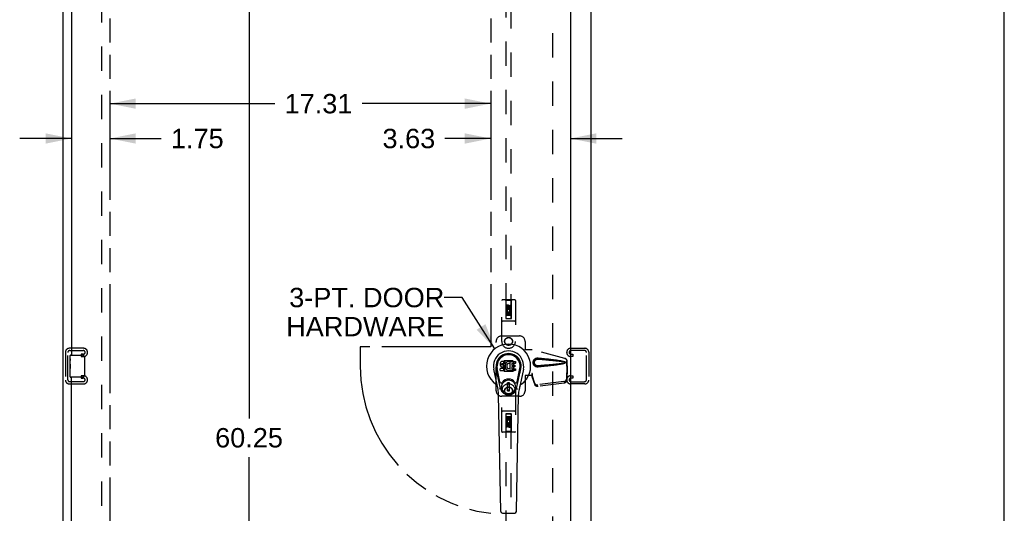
# Model space of a CAD drawing. Header units: inches. Extents: x 0 to 200, y 0 to 129.
# Tile 17 of 19: x 155 to 200, y 38 to 60. Entities that reach past the tile are written whole.
import ezdxf

# ---------------------------------------------------------------- set-up
doc = ezdxf.new("R2010")
doc.units = ezdxf.units.IN
doc.header["$LTSCALE"] = 11
doc.header["$MEASUREMENT"] = 0
doc.linetypes.add('HIDDEN', pattern=[0.2, 0.1, -0.1])
doc.linetypes.add('PHANTOM', pattern=[0.8, 0.45, -0.05, 0.1, -0.05, 0.1, -0.05])
doc.layers.get('0').update_dxf_attribs({"linetype": 'CONTINUOUS'})
for name, color, linetype in [('02___PRT_ALL_AXES', 7, 'CONTINUOUS'), ('AVAILABLE_DOOR_SPACE', 7, 'CONTINUOUS'), ('DEFAULT_2', 8, 'HIDDEN'), ('DIMENSIONS', 7, 'CONTINUOUS')]:
    doc.layers.add(name, color=color, linetype=linetype)
doc.styles.get("Standard").update_dxf_attribs({"font": 'arial.ttf'})
doc.dimstyles.new('DIMSTYLE_1', dxfattribs={"dimtxt": 0.882353, "dimasz": 1.176471, "dimexe": 0.09, "dimexo": 0.07, "dimgap": 0.0375, "dimtad": 0, "dimtih": 1, "dimtoh": 1, "dimzin": 4, "dimdsep": 46, "dimtxsty": 'Standard', "dimblk": '_FILLED', "dimblk1": '_FILLED', "dimblk2": '_FILLED', "dimcen": 0.09, "dimazin": 1, "dimtfac": 1, "dimtofl": 0, "dimtmove": 0, "dimatfit": 3, "dimldrblk": '_FILLED', "dimfxl": 0, "dimtolj": 1, "dimtzin": 4, "dimarcsym": 0})
doc.dimstyles.get("Standard").update_dxf_attribs({"dimtxt": 1, "dimasz": 1.176471, "dimexe": 0.09, "dimexo": 0.07, "dimgap": 0.09, "dimtad": 0, "dimtih": 1, "dimtoh": 1, "dimzin": 4, "dimdsep": 46, "dimtxsty": 'Standard', "dimblk": '_FILLED', "dimblk1": '_FILLED', "dimblk2": '_FILLED', "dimcen": 0.09, "dimazin": 1, "dimtp": 0.01, "dimtm": 0.01, "dimtfac": 1, "dimtofl": 0, "dimtmove": 0, "dimatfit": 3, "dimldrblk": '_FILLED', "dimfxl": 0, "dimtolj": 1, "dimtzin": 4, "dimarcsym": 0})

# ---------------------------------------------------------------- blocks, each defined once
blk = doc.blocks.new('_FILLED')
at = {"color": 0, "linetype": 'ByBlock'}
blk.add_solid([(0, 0), (-1, 0.2), (-1, -0.2)], dxfattribs=at)
blk = doc.blocks.new('*D19')
at = {"layer": 'DIMENSIONS', "color": 2, "linetype": 'Continuous'}
for p, q in [((165.659, 74.655), (165.659, 42.152)), ((165.659, 14.405), (165.659, 40.388))]:
    blk.add_line(p, q, dxfattribs=at)
at = {"layer": 'DIMENSIONS', "color": 2, "linetype": 'Continuous', "xscale": 1.1764705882, "yscale": 1.1764705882, "zscale": 1.1764705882}
for p, rotation in [((165.659, 74.655), 90), ((165.659, 14.405), 270)]:
    blk.add_blockref('_FILLED', p, dxfattribs=dict(at, rotation=rotation))
at = {"layer": 'DIMENSIONS', "color": 2, "linetype": 'Continuous', "insert": (165.659, 41.711), "char_height": 0.8824, "width": 3.08332, "attachment_point": 2, "line_spacing_factor": 0.9}
blk.add_mtext('60.25', dxfattribs=at)
blk = doc.blocks.new('*D21')
at = {"layer": 'DIMENSIONS', "color": 2, "linetype": 'Continuous'}
for p, q in [((176.647, 54.891), (174.567, 54.891)), ((180.272, 54.891), (182.625, 54.891))]:
    blk.add_line(p, q, dxfattribs=at)
at = {"layer": 'DIMENSIONS', "color": 2, "linetype": 'Continuous', "xscale": 1.1764705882, "yscale": 1.1764705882, "zscale": 1.1764705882}
blk.add_blockref('_FILLED', (176.647, 54.891), dxfattribs=at)
at = {"layer": 'DIMENSIONS', "color": 2, "linetype": 'Continuous', "xscale": 1.1764705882, "yscale": 1.1764705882, "zscale": 1.1764705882, "rotation": 180}
blk.add_blockref('_FILLED', (180.272, 54.891), dxfattribs=at)
at = {"layer": 'DIMENSIONS', "color": 2, "linetype": 'Continuous', "insert": (174.126, 55.332), "char_height": 0.8824, "width": 2.39777, "attachment_point": 3, "line_spacing_factor": 0.9}
blk.add_mtext('3.63', dxfattribs=at)
blk = doc.blocks.new('*D22')
at = {"layer": 'DIMENSIONS', "color": 2, "linetype": 'Continuous'}
for p, q in [((159.335, 56.477), (166.836, 56.477)), ((176.647, 56.477), (170.802, 56.477))]:
    blk.add_line(p, q, dxfattribs=at)
at = {"layer": 'DIMENSIONS', "color": 2, "linetype": 'Continuous', "xscale": 1.1764705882, "yscale": 1.1764705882, "zscale": 1.1764705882, "rotation": 180}
blk.add_blockref('_FILLED', (159.335, 56.477), dxfattribs=at)
at = {"layer": 'DIMENSIONS', "color": 2, "linetype": 'Continuous', "xscale": 1.1764705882, "yscale": 1.1764705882, "zscale": 1.1764705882}
blk.add_blockref('_FILLED', (176.647, 56.477), dxfattribs=at)
at = {"layer": 'DIMENSIONS', "color": 2, "linetype": 'Continuous', "insert": (168.819, 56.918), "char_height": 0.8824, "width": 3.08332, "attachment_point": 2, "line_spacing_factor": 0.9}
blk.add_mtext('17.31', dxfattribs=at)
blk = doc.blocks.new('*D23')
at = {"layer": 'DIMENSIONS', "color": 2, "linetype": 'Continuous'}
for p, q in [((157.585, 54.891), (155.232, 54.891)), ((159.335, 54.891), (161.668, 54.891))]:
    blk.add_line(p, q, dxfattribs=at)
at = {"layer": 'DIMENSIONS', "color": 2, "linetype": 'Continuous', "xscale": 1.1764705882, "yscale": 1.1764705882, "zscale": 1.1764705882}
blk.add_blockref('_FILLED', (157.585, 54.891), dxfattribs=at)
at = {"layer": 'DIMENSIONS', "color": 2, "linetype": 'Continuous', "xscale": 1.1764705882, "yscale": 1.1764705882, "zscale": 1.1764705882, "rotation": 180}
blk.add_blockref('_FILLED', (159.335, 54.891), dxfattribs=at)
at = {"layer": 'DIMENSIONS', "color": 2, "linetype": 'Continuous', "insert": (162.109, 55.332), "char_height": 0.8824, "width": 2.39777, "attachment_point": 1, "line_spacing_factor": 0.9}
blk.add_mtext('1.75', dxfattribs=at)

msp = doc.modelspace()

# ---------------------------------------------------------------- linework, layer by layer
at = {"color": 7, "linetype": 'Continuous'}
for p, q in [((200, 0), (200, 129.412)), ((157.525, 44.87), (157.525, 45.015)), ((157.54, 45.03), (158.08, 45.03)), ((158.18, 44.93), (158.18, 44.13)), ((157.525, 44.612), (157.525, 44.645)), ((157.525, 44.415), (157.525, 44.446)), ((176.983, 43.461), (176.786, 44.387)), ((177.094, 43.508), (176.901, 44.411)), ((176.95, 44.185), (176.905, 44.412)), ((177.017, 44.038), (176.943, 44.419)), ((177.075, 44.644), (177.074, 44.621)), ((177.074, 44.621), (177.074, 44.597)), ((177.074, 44.597), (177.078, 44.573)), ((177.08, 44.668), (177.075, 44.644)), ((177.076, 44.335), (177.076, 44.41)), ((177.078, 44.573), (177.087, 44.551)), ((177.09, 44.69), (177.08, 44.668)), ((177.14, 44.415), (177.081, 44.414)), ((177.081, 44.33), (177.225, 44.33)), ((177.087, 44.551), (177.099, 44.531)), ((177.103, 44.71), (177.09, 44.69)), ((177.099, 44.531), (177.116, 44.514)), ((177.112, 44.718), (177.103, 44.71)), ((177.122, 44.725), (177.112, 44.718)), ((177.116, 44.514), (177.136, 44.501)), ((177.143, 44.734), (177.122, 44.725)), ((177.136, 44.501), (177.147, 44.496)), ((177.201, 44.415), (177.14, 44.415)), ((177.167, 44.742), (177.143, 44.734)), ((177.145, 44.624), (177.147, 44.639)), ((177.145, 44.609), (177.145, 44.624)), ((177.145, 44.601), (177.145, 44.609)), ((177.148, 44.594), (177.145, 44.601)), ((177.147, 44.639), (177.15, 44.646)), ((177.147, 44.496), (177.158, 44.494)), ((177.152, 44.588), (177.148, 44.594)), ((177.15, 44.646), (177.156, 44.651)), ((177.158, 44.584), (177.152, 44.588)), ((177.156, 44.651), (177.171, 44.655)), ((177.173, 44.58), (177.158, 44.584)), ((177.158, 44.494), (177.206, 44.494)), ((177.306, 44.742), (177.167, 44.742)), ((177.171, 44.655), (177.185, 44.656)), ((177.197, 44.581), (177.173, 44.58)), ((177.185, 44.656), (177.298, 44.656)), ((177.221, 44.579), (177.197, 44.581)), ((177.216, 44.416), (177.201, 44.415)), ((177.206, 44.494), (177.214, 44.493)), ((177.214, 44.493), (177.221, 44.491)), ((177.222, 44.42), (177.216, 44.416)), ((177.244, 44.574), (177.221, 44.579)), ((177.221, 44.491), (177.227, 44.486)), ((177.228, 44.425), (177.222, 44.42)), ((177.225, 44.33), (177.237, 44.332)), ((177.227, 44.486), (177.231, 44.48)), ((177.237, 44.437), (177.228, 44.425)), ((177.231, 44.48), (177.238, 44.467)), ((177.24, 44.444), (177.237, 44.437)), ((177.237, 44.332), (177.248, 44.336)), ((177.238, 44.467), (177.24, 44.452)), ((177.24, 44.452), (177.24, 44.444)), ((177.255, 44.57), (177.244, 44.574)), ((177.248, 44.336), (177.268, 44.35)), ((177.265, 44.563), (177.255, 44.57)), ((177.282, 44.546), (177.265, 44.563)), ((177.268, 44.35), (177.285, 44.366)), ((177.295, 44.526), (177.282, 44.546)), ((177.285, 44.366), (177.292, 44.376)), ((177.292, 44.376), (177.297, 44.387)), ((177.305, 44.504), (177.295, 44.526)), ((177.297, 44.387), (177.306, 44.41)), ((177.298, 44.656), (177.304, 44.657)), ((177.304, 44.657), (177.306, 44.662)), ((177.311, 44.481), (177.305, 44.504)), ((177.308, 44.699), (177.306, 44.742)), ((177.306, 44.662), (177.307, 44.675)), ((177.31, 44.578), (177.306, 44.533)), ((177.306, 44.533), (177.307, 44.511)), ((177.306, 44.41), (177.312, 44.433)), ((177.307, 44.675), (177.308, 44.699)), ((177.307, 44.511), (177.31, 44.489)), ((177.314, 44.599), (177.31, 44.578)), ((177.31, 44.489), (177.314, 44.467)), ((177.313, 44.457), (177.311, 44.481)), ((177.312, 44.433), (177.313, 44.457)), ((177.321, 44.621), (177.314, 44.599)), ((177.314, 44.467), (177.321, 44.446)), ((177.329, 44.642), (177.321, 44.621)), ((177.321, 44.446), (177.343, 44.407)), ((177.34, 44.661), (177.329, 44.642)), ((177.353, 44.679), (177.34, 44.661)), ((177.343, 44.407), (177.355, 44.388)), ((177.368, 44.696), (177.353, 44.679)), ((177.355, 44.388), (177.37, 44.372)), ((177.384, 44.711), (177.368, 44.696)), ((177.37, 44.372), (177.387, 44.357)), ((177.376, 44.549), (177.375, 44.522)), ((177.375, 44.522), (177.376, 44.509)), ((177.379, 44.576), (177.376, 44.549)), ((177.376, 44.509), (177.38, 44.496)), ((177.383, 44.588), (177.379, 44.576)), ((177.38, 44.496), (177.39, 44.471)), ((177.389, 44.6), (177.383, 44.588)), ((177.402, 44.724), (177.384, 44.711)), ((177.387, 44.357), (177.404, 44.343)), ((177.403, 44.623), (177.389, 44.6)), ((177.39, 44.471), (177.403, 44.448)), ((177.422, 44.733), (177.402, 44.724)), ((177.411, 44.634), (177.403, 44.623)), ((177.403, 44.448), (177.412, 44.438)), ((177.404, 44.343), (177.414, 44.338)), ((177.422, 44.641), (177.411, 44.634)), ((177.412, 44.438), (177.422, 44.429)), ((177.414, 44.338), (177.424, 44.334)), ((177.444, 44.738), (177.422, 44.733)), ((177.447, 44.652), (177.422, 44.641)), ((177.422, 44.429), (177.433, 44.422)), ((177.424, 44.334), (177.446, 44.328)), ((177.433, 44.422), (177.445, 44.417)), ((177.466, 44.74), (177.444, 44.738)), ((177.445, 44.417), (177.459, 44.414)), ((177.446, 44.328), (177.468, 44.326)), ((177.46, 44.655), (177.447, 44.652)), ((177.459, 44.414), (177.472, 44.414)), ((177.473, 44.655), (177.46, 44.655)), ((177.489, 44.74), (177.466, 44.74)), ((177.468, 44.326), (177.49, 44.329)), ((177.472, 44.414), (177.485, 44.416)), ((177.486, 44.652), (177.473, 44.655)), ((177.485, 44.416), (177.498, 44.42)), ((177.499, 44.647), (177.486, 44.652)), ((177.5, 44.738), (177.489, 44.74)), ((177.49, 44.329), (177.512, 44.336)), ((177.498, 44.42), (177.51, 44.425)), ((177.511, 44.735), (177.5, 44.738)), ((177.531, 44.717), (177.505, 44.649)), ((177.51, 44.425), (177.521, 44.433)), ((177.529, 44.723), (177.511, 44.735)), ((177.512, 44.336), (177.531, 44.347)), ((177.528, 44.432), (177.539, 44.414)), ((177.541, 44.348), (177.531, 44.348)), ((177.531, 44.347), (177.531, 44.348)), ((177.539, 44.74), (177.776, 44.74)), ((177.539, 44.414), (177.539, 44.74)), ((177.541, 44.335), (177.541, 44.348)), ((177.777, 44.33), (177.546, 44.33)), ((177.61, 44.652), (177.61, 44.584)), ((177.611, 44.493), (177.611, 44.416)), ((177.776, 44.656), (177.614, 44.656)), ((177.614, 44.58), (177.745, 44.58)), ((177.745, 44.498), (177.615, 44.498)), ((177.615, 44.411), (177.777, 44.411)), ((177.75, 44.575), (177.75, 44.502)), ((177.781, 44.735), (177.781, 44.661)), ((177.781, 44.407), (177.781, 44.335)), ((177.826, 43.508), (178.018, 44.411)), ((177.902, 44.038), (177.977, 44.419)), ((178.134, 44.387), (177.936, 43.461)), ((177.97, 44.185), (178.014, 44.412)), ((157.525, 44.045), (157.525, 44.184)), ((158.08, 44.03), (157.54, 44.03)), ((177.065, 43.813), (177.017, 44.038)), ((177.854, 43.813), (177.902, 44.038)), ((177.505, 43.773), (177.414, 43.773)), ((177.414, 43.399), (177.414, 43.773)), ((177.414, 43.733), (177.505, 43.733)), ((177.505, 43.438), (177.414, 43.438)), ((177.466, 43.733), (177.466, 43.655)), ((177.505, 43.655), (177.466, 43.655)), ((177.505, 43.399), (177.505, 43.773)), ((177.102, 37.915), (177.009, 43.235)), ((177.414, 43.399), (177.505, 43.399)), ((177.818, 37.915), (177.91, 43.235)), ((177.181, 37.837), (177.739, 37.837))]:
    msp.add_line(p, q, dxfattribs=at)
at = {"color": 3, "linetype": 'Continuous'}
for p, q in [((157.21, 6.634), (157.21, 78.426)), ((181.21, 6.634), (181.21, 78.426)), ((180.272, 75.676), (180.272, 13.384)), ((157.585, 70.28), (157.585, 45.03)), ((157.585, 18.78), (157.585, 44.03))]:
    msp.add_line(p, q, dxfattribs=at)
at = {"color": 7, "linetype": 'Continuous'}
for points in [[(158.173, 44.966), (158.175, 44.961), (158.177, 44.955), (158.178, 44.949), (158.179, 44.943), (158.179, 44.936), (158.18, 44.93)], [(158.18, 44.13), (158.179, 44.124), (158.179, 44.118), (158.178, 44.112), (158.177, 44.106), (158.175, 44.1), (158.173, 44.094)], [(177.061, 43.477), (177.06, 43.483), (177.058, 43.488), (177.057, 43.494), (177.055, 43.5)], [(177.864, 43.5), (177.863, 43.494), (177.861, 43.488), (177.86, 43.483), (177.858, 43.477)]]:
    msp.add_lwpolyline(points, dxfattribs=at)
for radius in [0.317, 0.313]:
    msp.add_circle((177.46, 43.586), radius, dxfattribs=at)
for centre, radius, start, end in [((177.46, 44.53), 1.004, 305.5066, 234.4934), ((177.46, 44.53), 0.689, 347.9703, 192.0297), ((157.54, 45.015), 0.015, 90, 180), ((158.08, 44.93), 0.1, 21.1999, 90), ((177.46, 44.53), 0.571, 347.9703, 192.0297), ((177.46, 44.52), 0.527, 348.9402, 191.0594), ((177.081, 44.41), 0.00448, 90, 180.0119), ((177.081, 44.335), 0.00483, 180, 270), ((177.5, 44.651), 0.00448, 246.1578, 339.0016), ((177.524, 44.429), 0.00448, 34.0893, 127.3444), ((177.526, 44.719), 0.00448, 339.0016, 51.8729), ((177.546, 44.335), 0.00448, 180, 270), ((177.614, 44.652), 0.00448, 90, 180), ((177.614, 44.584), 0.00448, 180, 270), ((177.615, 44.493), 0.00448, 90, 180), ((177.615, 44.416), 0.00448, 180, 270), ((177.745, 44.575), 0.00448, 0, 90), ((177.745, 44.502), 0.00448, 270, 360), ((177.776, 44.735), 0.00448, 0, 90), ((177.776, 44.661), 0.00448, 270, 360), ((177.777, 44.407), 0.00448, 0, 90), ((177.777, 44.335), 0.00448, 270, 360), ((157.54, 44.045), 0.015, 180, 270), ((158.08, 44.13), 0.1, 270, 338.7946), ((177.46, 43.586), 0.354, 35.4237, 144.5763), ((176.762, 43.553), 0.197, 12.0297, 54.4934), ((175.828, 43.214), 1.181, 1, 12.0297), ((177.123, 43.825), 0.0591, 192.0297, 324.5763), ((177.46, 43.586), 0.374, 192.0297, 347.9703), ((177.797, 43.825), 0.0591, 215.4237, 347.9703), ((179.091, 43.214), 1.181, 167.9703, 179), ((178.157, 43.553), 0.197, 125.5066, 167.9703), ((177.181, 37.916), 0.0787, 181, 270), ((177.739, 37.916), 0.0787, 270, 359)]:
    msp.add_arc(centre, radius, start, end, dxfattribs=at)
msp.add_ellipse((177.46, 44.52), major_axis=(0, 0.565), ratio=0.999848, start_param=-1.76365, end_param=1.76365, dxfattribs=at)
at = {"layer": '02___PRT_ALL_AXES', "color": 8, "linetype": 'HIDDEN'}
for p, q in [((177.353, 47.153), (177.353, 47.245)), ((177.395, 47.153), (177.353, 47.153)), ((177.401, 47.021), (177.362, 47.004)), ((177.395, 47.245), (177.395, 47.153)), ((177.439, 47.217), (177.439, 47.245)), ((177.48, 47.259), (177.48, 47.213)), ((177.531, 46.997), (177.512, 47.01)), ((177.524, 47.309), (177.566, 47.309)), ((177.524, 47.217), (177.524, 47.309)), ((177.566, 47.309), (177.566, 47.217)), ((177.353, 46.997), (177.531, 46.997)), ((177.353, 46.841), (177.353, 46.997)), ((177.395, 46.841), (177.353, 46.841)), ((177.438, 46.954), (177.395, 46.954)), ((177.395, 46.954), (177.395, 46.841)), ((177.438, 46.862), (177.438, 46.954)), ((177.48, 46.862), (177.438, 46.862)), ((177.524, 46.954), (177.48, 46.954)), ((177.48, 46.954), (177.48, 46.862)), ((177.524, 46.841), (177.524, 46.954)), ((177.566, 46.841), (177.524, 46.841)), ((177.556, 47), (177.554, 46.997)), ((177.554, 46.997), (177.566, 46.997)), ((177.566, 46.997), (177.566, 46.841)), ((177.353, 42.22), (177.396, 42.22)), ((177.353, 42.064), (177.353, 42.22)), ((177.396, 42.22), (177.396, 42.106)), ((177.396, 42.106), (177.439, 42.106)), ((177.439, 42.198), (177.481, 42.198)), ((177.439, 42.106), (177.439, 42.198)), ((177.481, 42.198), (177.481, 42.106)), ((177.481, 42.106), (177.524, 42.106)), ((177.524, 42.22), (177.566, 42.22)), ((177.524, 42.106), (177.524, 42.22)), ((177.566, 42.22), (177.566, 42.064)), ((177.365, 42.064), (177.353, 42.064)), ((177.353, 41.751), (177.353, 41.844)), ((177.396, 41.751), (177.353, 41.751)), ((177.364, 42.06), (177.365, 42.064)), ((177.566, 42.064), (177.389, 42.064)), ((177.389, 42.064), (177.407, 42.051)), ((177.396, 41.844), (177.396, 41.751)), ((177.439, 41.801), (177.439, 41.847)), ((177.48, 41.844), (177.48, 41.815)), ((177.518, 42.039), (177.557, 42.056)), ((177.524, 41.907), (177.566, 41.907)), ((177.524, 41.815), (177.524, 41.907)), ((177.566, 41.907), (177.566, 41.815))]:
    msp.add_line(p, q, dxfattribs=at)
at = {"layer": '02___PRT_ALL_AXES', "color": 7, "linetype": 'Continuous'}
for p, q in [((157.525, 44.87), (157.525, 45.015)), ((157.525, 44.612), (157.525, 44.869)), ((157.53, 44.813), (157.525, 44.813)), ((157.532, 44.645), (157.532, 44.782)), ((157.525, 44.645), (157.532, 44.645)), ((157.525, 44.045), (157.525, 44.609)), ((157.526, 44.582), (157.525, 44.582)), ((157.525, 44.451), (157.531, 44.451)), ((157.525, 44.415), (157.532, 44.415)), ((157.525, 44.352), (157.532, 44.352)), ((157.526, 44.584), (157.528, 44.562)), ((157.532, 44.184), (157.532, 44.415)), ((157.525, 44.184), (157.532, 44.184))]:
    msp.add_line(p, q, dxfattribs=at)
for points in [[(157.525, 44.869), (157.525, 44.866), (157.525, 44.861), (157.526, 44.856), (157.527, 44.843)], [(157.527, 44.843), (157.528, 44.835), (157.529, 44.827), (157.53, 44.818)], [(157.53, 44.818), (157.531, 44.809), (157.531, 44.8), (157.532, 44.791), (157.532, 44.782)], [(157.525, 44.612), (157.525, 44.604), (157.525, 44.595), (157.526, 44.584)], [(157.528, 44.562), (157.529, 44.551), (157.53, 44.539), (157.531, 44.526), (157.531, 44.514), (157.532, 44.501), (157.532, 44.488), (157.532, 44.475), (157.531, 44.463), (157.531, 44.45), (157.53, 44.438), (157.529, 44.426)]]:
    msp.add_lwpolyline(points, dxfattribs=at)
at = {"layer": '02___PRT_ALL_AXES', "color": 8, "linetype": 'HIDDEN'}
for centre, radius in [((177.46, 47.203), 0.085), ((177.46, 45.655), 0.172), ((177.46, 43.405), 0.172), ((177.46, 41.858), 0.085)]:
    msp.add_circle(centre, radius, dxfattribs=at)
for centre, radius, start, end in [((177.417, 47.245), 0.0644, 12.2995, 180.0775), ((177.46, 47.046), 0.107, 334.2636, 203.4027), ((177.417, 47.245), 0.0219, 359.9011, 180), ((177.46, 47.046), 0.0639, 324.8895, 203.4026), ((177.503, 47.217), 0.0635, 180, 360), ((177.502, 47.217), 0.0219, 190.307, 360), ((177.46, 42.014), 0.107, 154.2636, 23.4027), ((177.417, 41.844), 0.0635, 0, 180), ((177.46, 42.014), 0.0639, 144.8895, 23.4026), ((177.417, 41.844), 0.0219, 10.307, 180), ((177.502, 41.815), 0.0644, 192.2995, 0.0775), ((177.502, 41.815), 0.0219, 179.9011, 360)]:
    msp.add_arc(centre, radius, start, end, dxfattribs=at)
at = {"layer": '02___PRT_ALL_AXES', "color": 7, "linetype": 'Continuous'}
msp.add_ellipse((157.788, 44.446), major_axis=(0.263, 0), ratio=0.432808, start_param=3.141593, end_param=3.321581, dxfattribs=at)
at = {"layer": 'AVAILABLE_DOOR_SPACE', "color": 4, "linetype": 'PHANTOM'}
for p, q in [((159.335, 74.655), (159.335, 14.405)), ((176.647, 74.655), (176.647, 45.405)), ((170.71, 45.405), (170.71, 44.53)), ((176.647, 45.405), (170.71, 45.405))]:
    msp.add_line(p, q, dxfattribs=at)
msp.add_arc((177.46, 44.53), 6.75, 180, 263.0865, dxfattribs=at)
at = {"layer": 'DEFAULT_2', "color": 8, "linetype": 'HIDDEN'}
for p, q in [((158.96, 13.978), (158.96, 75.082)), ((179.46, 75.082), (179.46, 13.978)), ((177.335, 74.703), (177.335, 46.701)), ((177.585, 46.701), (177.585, 74.703)), ((177.147, 45.655), (177.147, 47.513)), ((177.742, 47.543), (177.177, 47.543)), ((177.33, 47.513), (177.3, 47.543)), ((177.59, 47.513), (177.33, 47.513)), ((177.33, 47.513), (177.333, 46.703)), ((177.586, 46.703), (177.59, 47.513)), ((177.59, 47.513), (177.62, 47.543)), ((177.772, 47.513), (177.772, 45.655)), ((177.46, 47.275), (177.397, 47.238)), ((177.397, 47.238), (177.397, 47.166)), ((177.397, 47.238), (177.407, 47.233)), ((177.397, 47.166), (177.407, 47.172)), ((177.397, 47.166), (177.46, 47.13)), ((177.46, 47.263), (177.407, 47.233)), ((177.407, 47.233), (177.407, 47.172)), ((177.407, 47.172), (177.46, 47.142)), ((177.522, 47.238), (177.46, 47.275)), ((177.46, 47.275), (177.46, 47.263)), ((177.512, 47.233), (177.46, 47.263)), ((177.46, 47.142), (177.512, 47.172)), ((177.46, 47.13), (177.522, 47.166)), ((177.46, 47.13), (177.46, 47.142)), ((177.522, 47.238), (177.512, 47.233)), ((177.512, 47.172), (177.512, 47.233)), ((177.522, 47.166), (177.512, 47.172)), ((177.522, 47.166), (177.522, 47.238)), ((177.742, 46.578), (177.177, 46.578)), ((177.587, 46.953), (177.332, 46.953)), ((177.333, 46.703), (177.586, 46.703)), ((177.335, 46.704), (177.585, 46.704)), ((177.335, 46.701), (177.585, 46.701)), ((177.545, 46.828), (177.375, 46.828)), ((177.147, 45.905), (177.96, 45.905)), ((158.134, 45.343), (157.494, 45.343)), ((157.508, 45.239), (158.12, 45.239)), ((176.897, 43.405), (176.897, 45.655)), ((178.207, 45.285), (178.21, 45.302)), ((178.207, 45.285), (178.528, 45.285)), ((178.21, 45.655), (178.21, 45.302)), ((178.214, 45.285), (178.21, 45.302)), ((180.017, 44.883), (178.52, 45.285)), ((180.025, 44.883), (178.528, 45.285)), ((180.286, 45.343), (180.926, 45.343)), ((180.912, 45.239), (180.3, 45.239)), ((157.314, 45.163), (157.314, 43.898)), ((157.418, 43.912), (157.418, 45.149)), ((158.032, 45.072), (158.032, 44.968)), ((158.12, 45.072), (158.032, 45.072)), ((158.032, 44.968), (158.134, 44.968)), ((158.314, 45.148), (158.314, 45.163)), ((180.106, 45.148), (180.106, 45.163)), ((180.387, 44.968), (180.286, 44.968)), ((180.3, 45.072), (180.387, 45.072)), ((180.387, 45.072), (180.387, 44.968)), ((181.002, 43.912), (181.002, 45.149)), ((181.106, 45.163), (181.106, 43.898)), ((177.259, 44.767), (177.223, 44.731)), ((177.223, 44.731), (177.223, 44.329)), ((177.223, 44.329), (177.259, 44.294)), ((177.661, 44.767), (177.259, 44.767)), ((177.696, 44.731), (177.661, 44.767)), ((177.661, 44.294), (177.696, 44.329)), ((177.696, 44.329), (177.696, 44.731)), ((180.088, 44.614), (180.11, 44.532)), ((180.109, 44.544), (180.09, 43.929)), ((180.096, 44.614), (180.117, 44.532)), ((180.123, 44.473), (180.103, 43.858)), ((180.109, 44.544), (180.123, 44.473)), ((180.11, 44.532), (180.11, 44.762)), ((180.117, 44.532), (180.11, 44.532)), ((180.111, 44.56), (180.12, 44.504)), ((180.117, 44.532), (180.117, 44.762)), ((180.12, 44.504), (180.121, 44.493)), ((180.121, 44.493), (180.122, 44.483)), ((180.122, 44.483), (180.123, 44.473)), ((158.032, 44.093), (158.032, 43.989)), ((158.134, 44.093), (158.032, 44.093)), ((158.032, 43.989), (158.12, 43.989)), ((158.314, 43.898), (158.314, 43.913)), ((177.259, 44.294), (177.661, 44.294)), ((178.528, 44.105), (178.207, 44.105)), ((178.207, 44.105), (178.21, 44.088)), ((178.214, 44.105), (178.21, 44.088)), ((178.21, 44.088), (178.21, 43.405)), ((178.528, 44.193), (178.52, 44.193)), ((178.52, 44.193), (178.52, 44.105)), ((178.658, 43.735), (178.526, 44.118)), ((178.54, 44.047), (178.526, 44.118)), ((178.528, 44.193), (178.528, 44.105)), ((178.536, 44.078), (178.54, 44.047)), ((178.672, 43.664), (178.54, 44.047)), ((180.106, 43.898), (180.106, 43.913)), ((180.286, 44.093), (180.387, 44.093)), ((180.387, 43.989), (180.3, 43.989)), ((180.387, 44.093), (180.387, 43.989)), ((157.494, 43.718), (158.134, 43.718)), ((158.12, 43.822), (157.508, 43.822)), ((179.972, 43.83), (178.785, 43.677)), ((179.986, 43.759), (178.799, 43.606)), ((180.926, 43.718), (180.286, 43.718)), ((180.3, 43.822), (180.912, 43.822)), ((177.147, 41.548), (177.147, 43.405)), ((177.96, 43.155), (177.147, 43.155)), ((177.772, 43.405), (177.772, 41.548)), ((177.742, 42.483), (177.177, 42.483)), ((177.333, 42.358), (177.33, 41.548)), ((177.332, 42.108), (177.587, 42.108)), ((177.333, 42.358), (177.586, 42.358)), ((177.585, 42.359), (177.335, 42.359)), ((177.335, 42.359), (177.335, 14.358)), ((177.585, 42.356), (177.335, 42.356)), ((177.375, 42.233), (177.545, 42.233)), ((177.585, 14.358), (177.585, 42.359)), ((177.59, 41.548), (177.586, 42.358)), ((177.46, 41.93), (177.397, 41.894)), ((177.397, 41.894), (177.407, 41.888)), ((177.397, 41.894), (177.397, 41.822)), ((177.397, 41.822), (177.407, 41.828)), ((177.397, 41.822), (177.46, 41.786)), ((177.46, 41.919), (177.407, 41.888)), ((177.407, 41.888), (177.407, 41.828)), ((177.407, 41.828), (177.46, 41.797)), ((177.522, 41.894), (177.46, 41.93)), ((177.46, 41.93), (177.46, 41.919)), ((177.512, 41.888), (177.46, 41.919)), ((177.46, 41.797), (177.512, 41.828)), ((177.46, 41.786), (177.522, 41.822)), ((177.46, 41.786), (177.46, 41.797)), ((177.522, 41.894), (177.512, 41.888)), ((177.512, 41.828), (177.512, 41.888)), ((177.522, 41.822), (177.512, 41.828)), ((177.522, 41.822), (177.522, 41.894)), ((177.742, 41.518), (177.177, 41.518)), ((177.33, 41.548), (177.3, 41.518)), ((177.59, 41.548), (177.33, 41.548)), ((177.59, 41.548), (177.62, 41.518))]:
    msp.add_line(p, q, dxfattribs=at)
for points in [[(178.804, 44.487), (178.791, 44.486), (178.778, 44.486), (178.765, 44.487), (178.752, 44.489), (178.739, 44.491), (178.727, 44.494), (178.715, 44.498), (178.703, 44.503), (178.691, 44.508), (178.679, 44.515), (178.668, 44.522), (178.657, 44.53), (178.645, 44.54), (178.634, 44.551), (178.623, 44.564), (178.613, 44.578), (178.603, 44.593), (178.595, 44.609), (178.589, 44.626), (178.584, 44.643), (178.58, 44.66), (178.578, 44.677), (178.577, 44.694), (178.578, 44.712), (178.58, 44.729), (178.583, 44.746), (178.588, 44.763), (178.595, 44.78), (178.602, 44.796), (178.612, 44.811), (178.622, 44.825), (178.633, 44.838), (178.644, 44.849), (178.655, 44.859), (178.667, 44.868), (178.678, 44.875), (178.69, 44.882), (178.702, 44.887), (178.714, 44.892), (178.726, 44.896), (178.739, 44.899), (178.752, 44.902), (178.765, 44.903)], [(178.804, 44.541), (178.794, 44.54), (178.785, 44.54), (178.775, 44.541), (178.766, 44.542), (178.757, 44.544), (178.748, 44.547), (178.739, 44.549), (178.73, 44.553), (178.722, 44.557), (178.714, 44.562), (178.705, 44.567), (178.697, 44.573), (178.689, 44.58), (178.681, 44.588), (178.673, 44.597), (178.666, 44.607), (178.659, 44.618), (178.653, 44.629), (178.649, 44.641), (178.645, 44.652), (178.643, 44.663), (178.641, 44.674), (178.64, 44.684), (178.639, 44.694), (178.639, 44.705), (178.64, 44.715), (178.642, 44.726), (178.645, 44.737), (178.648, 44.748), (178.653, 44.759), (178.658, 44.77), (178.665, 44.781), (178.672, 44.792), (178.68, 44.801), (178.688, 44.809), (178.696, 44.816), (178.704, 44.823), (178.713, 44.828), (178.721, 44.833), (178.73, 44.837), (178.738, 44.841), (178.747, 44.844), (178.756, 44.846), (178.766, 44.848), (178.775, 44.849), (178.785, 44.85), (178.794, 44.85), (178.804, 44.85)], [(178.765, 44.903), (178.778, 44.904), (178.791, 44.904), (178.804, 44.903)], [(178.804, 44.903), (178.879, 44.896), (178.952, 44.888), (179.022, 44.881), (179.088, 44.874), (179.153, 44.867), (179.214, 44.86), (179.273, 44.854), (179.33, 44.847), (179.384, 44.841), (179.436, 44.834), (179.486, 44.828), (179.533, 44.822), (179.579, 44.816), (179.623, 44.81), (179.665, 44.804), (179.706, 44.798), (179.744, 44.792), (179.781, 44.786), (179.816, 44.78), (179.85, 44.774), (179.882, 44.767), (179.913, 44.761), (179.943, 44.754), (179.971, 44.747), (179.997, 44.739), (180.022, 44.73)], [(178.804, 44.85), (178.867, 44.844), (178.928, 44.839), (178.987, 44.834), (179.044, 44.829), (179.099, 44.824), (179.152, 44.82), (179.203, 44.815), (179.251, 44.811), (179.298, 44.807), (179.343, 44.803), (179.386, 44.799), (179.428, 44.795), (179.467, 44.791), (179.505, 44.787), (179.541, 44.784), (179.575, 44.78), (179.608, 44.777), (179.639, 44.774), (179.669, 44.77), (179.698, 44.767), (179.727, 44.764), (179.754, 44.761), (179.781, 44.758), (179.808, 44.754), (179.835, 44.751), (179.862, 44.747), (179.889, 44.743), (179.916, 44.74), (179.942, 44.735), (179.969, 44.731), (179.996, 44.725), (180.022, 44.719)], [(180.017, 44.883), (180.03, 44.879), (180.043, 44.873), (180.054, 44.866), (180.065, 44.858), (180.075, 44.849), (180.084, 44.838), (180.092, 44.827), (180.098, 44.815), (180.103, 44.802), (180.107, 44.789), (180.109, 44.776), (180.11, 44.762)], [(180.117, 44.762), (180.117, 44.776), (180.115, 44.789), (180.111, 44.802), (180.106, 44.815), (180.099, 44.827), (180.092, 44.838), (180.083, 44.849), (180.073, 44.858), (180.062, 44.866), (180.05, 44.873), (180.038, 44.879), (180.025, 44.883)], [(180.022, 44.671), (179.996, 44.665), (179.969, 44.66), (179.943, 44.655), (179.916, 44.651), (179.889, 44.647), (179.862, 44.643), (179.836, 44.64), (179.809, 44.636), (179.782, 44.633), (179.755, 44.63), (179.727, 44.626), (179.699, 44.623), (179.67, 44.62), (179.64, 44.617), (179.609, 44.614), (179.576, 44.61), (179.542, 44.607), (179.506, 44.603), (179.468, 44.6), (179.428, 44.596), (179.387, 44.592), (179.344, 44.588), (179.299, 44.584), (179.252, 44.579), (179.203, 44.575), (179.152, 44.571), (179.099, 44.566), (179.045, 44.561), (178.988, 44.556), (178.928, 44.551), (178.867, 44.546), (178.804, 44.541)], [(180.022, 44.66), (179.999, 44.652), (179.975, 44.645), (179.95, 44.638), (179.923, 44.632), (179.895, 44.626), (179.866, 44.62), (179.836, 44.614), (179.804, 44.608), (179.771, 44.603), (179.737, 44.597), (179.701, 44.592), (179.663, 44.586), (179.624, 44.58), (179.583, 44.575), (179.541, 44.569), (179.497, 44.563), (179.451, 44.558), (179.403, 44.552), (179.353, 44.546), (179.301, 44.54), (179.248, 44.534), (179.191, 44.528), (179.133, 44.521), (179.072, 44.515), (179.009, 44.508), (178.943, 44.501), (178.875, 44.494), (178.804, 44.487)], [(180.022, 44.73), (180.028, 44.727), (180.033, 44.723), (180.038, 44.718), (180.041, 44.713), (180.044, 44.708), (180.046, 44.702), (180.046, 44.695), (180.046, 44.689), (180.044, 44.683), (180.042, 44.677), (180.038, 44.672), (180.033, 44.667), (180.028, 44.663), (180.022, 44.66)], [(180.022, 44.719), (180.027, 44.717), (180.032, 44.715), (180.035, 44.712), (180.038, 44.708), (180.041, 44.704), (180.042, 44.7), (180.042, 44.695), (180.042, 44.69), (180.041, 44.686), (180.038, 44.682), (180.035, 44.678), (180.031, 44.675), (180.027, 44.673), (180.022, 44.671)], [(180.088, 44.614), (180.093, 44.594), (180.099, 44.575), (180.104, 44.556), (180.109, 44.538), (180.115, 44.52), (180.12, 44.504)], [(180.096, 44.614), (180.098, 44.604), (180.101, 44.595), (180.104, 44.586), (180.106, 44.577), (180.109, 44.568), (180.111, 44.56)], [(180.111, 44.56), (180.111, 44.557), (180.111, 44.554), (180.11, 44.552), (180.11, 44.549), (180.109, 44.546), (180.109, 44.544)], [(178.52, 44.193), (178.523, 44.172), (178.525, 44.152), (178.528, 44.133), (178.53, 44.114), (178.536, 44.078)], [(178.527, 44.134), (178.527, 44.129), (178.527, 44.126), (178.527, 44.123), (178.526, 44.121), (178.526, 44.118)], [(178.528, 44.193), (178.527, 44.182), (178.527, 44.172)], [(178.527, 44.172), (178.527, 44.152), (178.527, 44.143), (178.527, 44.134)], [(178.534, 44.086), (178.533, 44.097), (178.531, 44.114), (178.529, 44.13), (178.528, 44.144), (178.527, 44.157), (178.527, 44.165)], [(179.972, 43.83), (179.988, 43.832), (180.003, 43.836), (180.017, 43.842), (180.031, 43.848), (180.043, 43.856), (180.055, 43.864), (180.065, 43.874), (180.073, 43.884), (180.08, 43.895), (180.085, 43.906), (180.089, 43.917), (180.09, 43.929)], [(178.658, 43.735), (178.662, 43.725), (178.668, 43.716), (178.675, 43.708), (178.684, 43.7), (178.694, 43.693), (178.705, 43.688), (178.716, 43.683), (178.729, 43.679), (178.743, 43.677), (178.757, 43.676), (178.771, 43.676), (178.785, 43.677)], [(178.799, 43.606), (178.784, 43.605), (178.77, 43.605), (178.756, 43.606), (178.743, 43.608), (178.73, 43.612), (178.718, 43.617), (178.707, 43.622), (178.697, 43.629), (178.689, 43.637), (178.682, 43.645), (178.676, 43.654), (178.672, 43.664)], [(180.103, 43.858), (180.102, 43.846), (180.099, 43.835), (180.094, 43.824), (180.087, 43.813), (180.079, 43.803), (180.068, 43.793), (180.057, 43.785), (180.044, 43.777), (180.031, 43.771), (180.016, 43.765), (180.001, 43.761), (179.986, 43.759)]]:
    msp.add_lwpolyline(points, dxfattribs=at)
for centre, radius in [((177.46, 47.203), 0.0845), ((177.46, 45.655), 0.18), ((177.46, 43.405), 0.18), ((177.46, 41.858), 0.0845)]:
    msp.add_circle(centre, radius, dxfattribs=at)
for centre, radius, start, end in [((177.177, 47.513), 0.03, 90, 180), ((177.742, 47.513), 0.03, 0, 90), ((177.177, 46.608), 0.03, 180, 270), ((177.375, 46.788), 0.04, 90, 180), ((177.375, 46.743), 0.04, 180, 270), ((177.545, 46.788), 0.04, 0, 90), ((177.545, 46.743), 0.04, 270, 360), ((177.742, 46.608), 0.03, 270, 360), ((177.147, 45.655), 0.25, 90, 180), ((177.96, 45.655), 0.25, 0, 90), ((157.494, 45.163), 0.18, 90, 180), ((157.508, 45.149), 0.09, 90, 180), ((158.12, 45.149), 0.09, 0, 90), ((158.134, 45.163), 0.18, 0, 90), ((177.46, 45.655), 0.312, 180, 360), ((180.286, 45.163), 0.18, 90, 180), ((180.3, 45.149), 0.09, 90, 180), ((180.912, 45.149), 0.09, 0, 90), ((180.926, 45.163), 0.18, 0, 90), ((158.12, 45.162), 0.09, 270, 351.7808), ((158.134, 45.148), 0.18, 270, 360), ((180.286, 45.148), 0.18, 180, 270), ((180.3, 45.162), 0.09, 188.2192, 270), ((157.494, 43.898), 0.18, 180, 270), ((157.508, 43.912), 0.09, 180, 270), ((158.12, 43.899), 0.09, 0, 90), ((158.12, 43.912), 0.09, 270, 351.7808), ((158.134, 43.913), 0.18, 0, 90), ((158.134, 43.898), 0.18, 270, 360), ((180.286, 43.913), 0.18, 90, 180), ((180.286, 43.898), 0.18, 180, 270), ((180.3, 43.899), 0.09, 90, 180), ((180.3, 43.912), 0.09, 188.2192, 270), ((180.912, 43.912), 0.09, 270, 360), ((180.926, 43.898), 0.18, 270, 360), ((177.46, 43.405), 0.312, 0, 180), ((177.147, 43.405), 0.25, 180, 270), ((177.96, 43.405), 0.25, 270, 360), ((177.177, 42.453), 0.03, 90, 180), ((177.375, 42.318), 0.04, 90, 180), ((177.375, 42.273), 0.04, 180, 270), ((177.545, 42.318), 0.04, 0, 90), ((177.545, 42.273), 0.04, 270, 360), ((177.742, 42.453), 0.03, 0, 90), ((177.177, 41.548), 0.03, 180, 270), ((177.742, 41.548), 0.03, 270, 360)]:
    msp.add_arc(centre, radius, start, end, dxfattribs=at)

# ---------------------------------------------------------------- texts
at = {"layer": 'DIMENSIONS', "color": 2, "linetype": 'Continuous', "insert": (174.538, 48.093), "char_height": 0.8824, "width": 7.17691, "attachment_point": 3, "line_spacing_factor": 0.9}
msp.add_mtext('3-PT. DOOR\\PHARDWARE', dxfattribs=at)

# ---------------------------------------------------------------- dimensions: what is measured, and where the dimension line sits
at = {"layer": 'DIMENSIONS', "color": 2, "linetype": 'Continuous'}
for base, p1, p2, angle, picture, middle in [((157.585, 54.891), (159.335, 74.655), (157.585, 75.676), 180, '*D23', (163.35, 54.886)), ((159.335, 56.477), (176.647, 45.405), (159.335, 74.655), 180, '*D22', (168.771, 56.472)), ((165.659, 14.405), (168.913, 74.655), (168.913, 14.405), 270, '*D19', (165.655, 41.265))]:
    dim = msp.add_linear_dim(base=base, p1=p1, p2=p2, angle=angle, dimstyle='DIMSTYLE_1', dxfattribs=at)
    dim.commit()
    dim.dimension.update_dxf_attribs({"geometry": picture, "text_midpoint": middle, "dimtype": 160})
dim = msp.add_linear_dim(base=(180.272203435, 54.891107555), p1=(176.647203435, 45.405161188), p2=(180.272203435, 13.384161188), dimstyle='DIMSTYLE_1', dxfattribs=at)
dim.commit()
dim.dimension.update_dxf_attribs({"geometry": '*D21', "text_midpoint": (172.926263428, 54.886186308), "dimtype": 160})

# ---------------------------------------------------------------- leaders
at = {"layer": 'DIMENSIONS', "color": 2, "linetype": 'Continuous', "annotation_type": 0, "has_hookline": 1, "hookline_direction": 1, "text_width": 7.026}
msp.add_leader([(176.842, 45.321), (175.357, 47.651), (174.538, 47.651)], dimstyle='Standard', override={"dimtad": 0}, dxfattribs=at)

doc.saveas('drawing.dxf')
